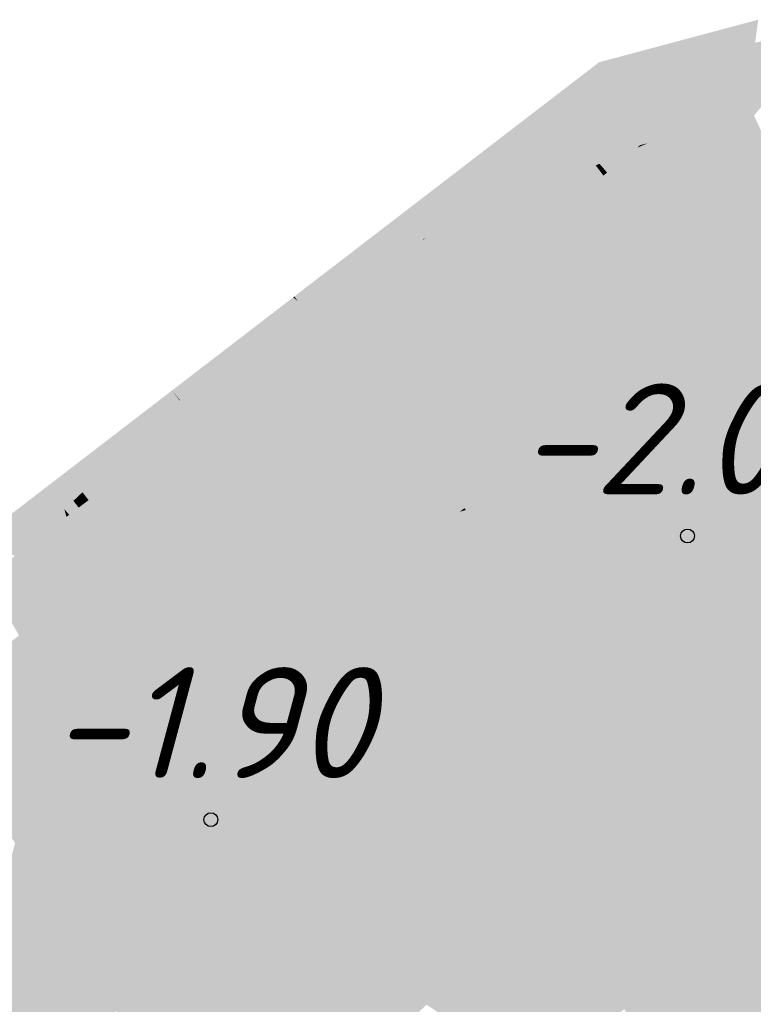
# Model space of a CAD drawing. Header units: metres. Extents: x 30306 to 66711, y 390887 to 402752.
# Tile 42 of 80: x 66150 to 66157, y 402702 to 402711. Entities that reach past the tile are written whole.
import ezdxf

# ---------------------------------------------------------------- set-up
doc = ezdxf.new("R2010")
doc.units = ezdxf.units.M
for name, color, linetype in [('GM-C3D-SURFACE-LABELS', 1, 'Continuous'), ('GM-C3D-SURFACE-TIN', 7, 'Continuous'), ('GM-C3D-SURFACE-TIN LABEL', 7, 'Continuous')]:
    doc.layers.add(name, color=color, linetype=linetype)
doc.styles.get("Standard").update_dxf_attribs({"font": 'isocpeur.ttf'})

msp = doc.modelspace()

# ---------------------------------------------------------------- linework, layer by layer
at = {"layer": 'GM-C3D-SURFACE-TIN', "color": 23, "linetype": 'Continuous', "lineweight": -3}
for points in [[(66156.0689, 402710.2551), (66156.8061, 402710.637), (66155.8415, 402710.3791)], [(66156.0689, 402710.2551), (66156.7782, 402710.4288), (66156.8061, 402710.637)], [(66155.4458, 402710.1026), (66155.8415, 402710.3791), (66155.3708, 402710.2533)], [(66155.4458, 402710.1026), (66155.8218, 402710.1946), (66155.8415, 402710.3791)], [(66155.8866, 402710.2105), (66155.8415, 402710.3791), (66155.8218, 402710.1946)], [(66156.0689, 402710.2551), (66155.8415, 402710.3791), (66155.8866, 402710.2105)], [(66155.3718, 402710.0381), (66155.3708, 402710.2533), (66154.9022, 402709.8932)], [(66155.3718, 402710.0381), (66155.4458, 402710.1026), (66155.3708, 402710.2533)], [(66155.3718, 402710.0381), (66154.9022, 402709.8932), (66155.0315, 402709.7414)], [(66154.9745, 402709.6918), (66154.9022, 402709.8932), (66154.6686, 402709.7137)], [(66155.0239, 402709.7348), (66155.0315, 402709.7414), (66154.9022, 402709.8932)], [(66154.9745, 402709.6918), (66155.0239, 402709.7348), (66154.9022, 402709.8932)], [(66154.3217, 402709.1228), (66154.6686, 402709.7137), (66153.7482, 402709.0063)], [(66154.3217, 402709.1228), (66154.8014, 402709.5409), (66154.6686, 402709.7137)], [(66154.8014, 402709.5409), (66154.8214, 402709.5584), (66154.6686, 402709.7137)], [(66154.9745, 402709.6918), (66154.6686, 402709.7137), (66154.8214, 402709.5584)], [(66154.3217, 402709.1228), (66153.7482, 402709.0063), (66154.0269, 402708.8658)], [(66153.8034, 402708.671), (66153.7482, 402709.0063), (66153.6012, 402708.8934)], [(66153.9247, 402708.7767), (66154.0269, 402708.8658), (66153.7482, 402709.0063)], [(66153.8034, 402708.671), (66153.9247, 402708.7767), (66153.7482, 402709.0063)], [(66153.7821, 402708.658), (66153.6012, 402708.8934), (66152.6863, 402708.1903)], [(66153.7946, 402708.6633), (66153.8019, 402708.6697), (66153.6012, 402708.8934)], [(66153.7946, 402708.6633), (66153.6012, 402708.8934), (66153.7821, 402708.658)], [(66153.8034, 402708.671), (66153.6012, 402708.8934), (66153.8019, 402708.6697)], [(66153.7946, 402708.6633), (66153.7821, 402708.658), (66153.7844, 402708.6549)], [(66153.7844, 402708.6549), (66153.7821, 402708.658), (66152.6863, 402708.1903)], [(66153.7844, 402708.6549), (66152.6863, 402708.1903), (66153.0155, 402708.0218)], [(66152.6511, 402707.9321), (66152.613, 402708.134), (66152.5326, 402708.0722)], [(66152.6543, 402708.1005), (66152.6218, 402708.1408), (66152.613, 402708.134)], [(66152.6511, 402707.9321), (66152.6543, 402708.1005), (66152.613, 402708.134)], [(66152.6543, 402708.1005), (66152.6228, 402708.1415), (66152.6218, 402708.1408)], [(66153.0155, 402708.0218), (66152.6863, 402708.1903), (66152.6228, 402708.1415)], [(66152.9455, 402707.9641), (66152.963, 402707.9785), (66152.6228, 402708.1415)], [(66152.9455, 402707.9641), (66152.6228, 402708.1415), (66152.6543, 402708.1005)], [(66153.0155, 402708.0218), (66152.6228, 402708.1415), (66152.963, 402707.9785)], [(66152.5321, 402707.6374), (66152.5326, 402708.0722), (66152.4532, 402708.0112)], [(66152.5321, 402707.6374), (66152.6005, 402707.6891), (66152.5326, 402708.0722)], [(66152.6779, 402707.7475), (66152.6546, 402707.9136), (66152.5326, 402708.0722)], [(66152.6779, 402707.7475), (66152.5326, 402708.0722), (66152.6005, 402707.6891)], [(66152.6546, 402707.9136), (66152.6511, 402707.9321), (66152.5326, 402708.0722)], [(66152.7551, 402707.809), (66152.6543, 402708.1005), (66152.6511, 402707.9321)], [(66152.7551, 402707.809), (66152.8313, 402707.8701), (66152.6543, 402708.1005)], [(66152.8363, 402707.8742), (66152.9455, 402707.9641), (66152.6543, 402708.1005)], [(66152.8313, 402707.8701), (66152.8363, 402707.8742), (66152.6543, 402708.1005)], [(66151.5932, 402707.2034), (66152.4532, 402708.0112), (66151.5222, 402707.2957)], [(66151.7267, 402707.0296), (66152.4532, 402708.0112), (66151.5932, 402707.2034)], [(66151.7267, 402707.0296), (66152.5321, 402707.6374), (66152.4532, 402708.0112)], [(66152.7483, 402707.8036), (66152.7551, 402707.809), (66152.6511, 402707.9321)], [(66152.7483, 402707.8036), (66152.6511, 402707.9321), (66152.6546, 402707.9136)], [(66152.6849, 402707.7528), (66152.6546, 402707.9136), (66152.6779, 402707.7475)], [(66152.6849, 402707.7528), (66152.7426, 402707.799), (66152.6546, 402707.9136)], [(66152.7426, 402707.799), (66152.7483, 402707.8036), (66152.6546, 402707.9136)], [(66151.492, 402707.1083), (66151.4602, 402707.2481), (66150.5696, 402706.5636)], [(66151.5905, 402707.2008), (66151.5222, 402707.2957), (66151.4602, 402707.2481)], [(66151.5359, 402707.1495), (66151.5905, 402707.2008), (66151.4602, 402707.2481)], [(66151.492, 402707.1083), (66151.5359, 402707.1495), (66151.4602, 402707.2481)], [(66151.5905, 402707.2008), (66151.5932, 402707.2034), (66151.5222, 402707.2957)], [(66151.6643, 402706.9825), (66151.5905, 402707.2008), (66151.5359, 402707.1495)], [(66151.724, 402707.0276), (66151.5932, 402707.2034), (66151.5905, 402707.2008)], [(66151.724, 402707.0276), (66151.5905, 402707.2008), (66151.7182, 402707.0232)], [(66151.6643, 402706.9825), (66151.7182, 402707.0232), (66151.5905, 402707.2008)], [(66151.724, 402707.0276), (66151.7267, 402707.0296), (66151.5932, 402707.2034)], [(66150.7132, 402706.3767), (66151.492, 402707.1083), (66150.5696, 402706.5636)], [(66150.7677, 402706.3058), (66151.492, 402707.1083), (66150.7132, 402706.3767)], [(66150.7677, 402706.3058), (66151.5416, 402706.8899), (66151.492, 402707.1083)], [(66151.6206, 402706.9495), (66151.5359, 402707.1495), (66151.492, 402707.1083)], [(66151.5416, 402706.8899), (66151.6206, 402706.9495), (66151.492, 402707.1083)], [(66151.6206, 402706.9495), (66151.6643, 402706.9825), (66151.5359, 402707.1495)], [(66150.6744, 402706.3403), (66150.5327, 402706.5353), (66150.481, 402706.4956)], [(66150.7099, 402706.3736), (66150.5696, 402706.5636), (66150.5327, 402706.5353)], [(66150.6791, 402706.3447), (66150.7099, 402706.3736), (66150.5327, 402706.5353)], [(66150.6744, 402706.3403), (66150.6791, 402706.3447), (66150.5327, 402706.5353)], [(66150.7099, 402706.3736), (66150.7132, 402706.3767), (66150.5696, 402706.5636)], [(66150.5503, 402706.2237), (66150.481, 402706.4956), (66149.6584, 402705.8634)], [(66150.6314, 402706.2999), (66150.6744, 402706.3403), (66150.481, 402706.4956)], [(66150.5503, 402706.2237), (66150.6314, 402706.2999), (66150.481, 402706.4956)], [(66150.7305, 402706.2777), (66150.7099, 402706.3736), (66150.6791, 402706.3447)], [(66150.7643, 402706.3032), (66150.7132, 402706.3767), (66150.7099, 402706.3736)], [(66150.7628, 402706.302), (66150.7643, 402706.3032), (66150.7099, 402706.3736)], [(66150.7305, 402706.2777), (66150.7628, 402706.302), (66150.7099, 402706.3736)], [(66150.7643, 402706.3032), (66150.7677, 402706.3058), (66150.7132, 402706.3767)], [(66150.5928, 402706.1738), (66150.6314, 402706.2999), (66150.5503, 402706.2237)], [(66150.5928, 402706.1738), (66150.6786, 402706.2385), (66150.6314, 402706.2999)], [(66150.6786, 402706.2385), (66150.6744, 402706.3403), (66150.6314, 402706.2999)], [(66150.7256, 402706.274), (66150.6791, 402706.3447), (66150.6744, 402706.3403)], [(66150.7236, 402706.2725), (66150.7256, 402706.274), (66150.6744, 402706.3403)], [(66150.6786, 402706.2385), (66150.7236, 402706.2725), (66150.6744, 402706.3403)], [(66150.7256, 402706.274), (66150.7305, 402706.2777), (66150.6791, 402706.3447)], [(66150.1059, 402705.8063), (66150.5503, 402706.2237), (66149.6584, 402705.8634)], [(66150.1059, 402705.8063), (66150.5678, 402706.1549), (66150.5503, 402706.2237)], [(66150.5678, 402706.1549), (66150.5928, 402706.1738), (66150.5503, 402706.2237)]]:
    msp.add_solid(points, dxfattribs=at)
at = {"layer": 'GM-C3D-SURFACE-TIN', "color": 40, "linetype": 'Continuous', "lineweight": -3}
for points in [[(66156.7081, 402709.9066), (66156.9713, 402710.019), (66156.8567, 402710.448)], [(66156.7081, 402709.9066), (66156.8567, 402710.448), (66156.7782, 402710.4288)], [(66156.7081, 402709.9066), (66156.7782, 402710.4288), (66156.0689, 402710.2551)], [(66155.7423, 402709.5068), (66155.8218, 402710.1946), (66155.4458, 402710.1026)], [(66155.7423, 402709.5068), (66155.7486, 402709.5083), (66155.8218, 402710.1946)], [(66155.8099, 402709.5233), (66155.8218, 402710.1946), (66155.7486, 402709.5083)], [(66155.8099, 402709.5233), (66156.0437, 402709.6231), (66155.8866, 402710.2105)], [(66155.8099, 402709.5233), (66155.8866, 402710.2105), (66155.8218, 402710.1946)], [(66156.0437, 402709.6231), (66156.0689, 402710.2551), (66155.8866, 402710.2105)], [(66156.0437, 402709.6231), (66156.7081, 402709.9066), (66156.0689, 402710.2551)], [(66155.7146, 402709.4827), (66155.4458, 402710.1026), (66155.3718, 402710.0381)], [(66155.7146, 402709.4827), (66155.7423, 402709.5068), (66155.4458, 402710.1026)], [(66155.3752, 402709.3378), (66155.3718, 402710.0381), (66155.0315, 402709.7414)], [(66155.7146, 402709.4827), (66155.3718, 402710.0381), (66155.3752, 402709.3378)], [(66156.7684, 402709.7731), (66156.9713, 402710.019), (66156.7081, 402709.9066)], [(66156.0534, 402709.5868), (66156.7081, 402709.9066), (66156.0437, 402709.6231)], [(66156.0534, 402709.5868), (66156.6873, 402709.752), (66156.7081, 402709.9066)], [(66156.7684, 402709.7731), (66156.7081, 402709.9066), (66156.6873, 402709.752)], [(66155.3404, 402709.323), (66155.0239, 402709.7348), (66154.9745, 402709.6918)], [(66155.3752, 402709.3378), (66155.0315, 402709.7414), (66155.0239, 402709.7348)], [(66155.3752, 402709.3378), (66155.0239, 402709.7348), (66155.3404, 402709.323)], [(66155.138, 402709.2366), (66154.9745, 402709.6918), (66154.8214, 402709.5584)], [(66155.3404, 402709.323), (66154.9745, 402709.6918), (66155.138, 402709.2366)], [(66155.138, 402709.2366), (66154.8214, 402709.5584), (66154.8014, 402709.5409)], [(66155.8099, 402709.5233), (66156.0534, 402709.5868), (66156.0437, 402709.6231)], [(66155.0607, 402709.2036), (66154.8014, 402709.5409), (66154.3217, 402709.1228)], [(66155.138, 402709.2366), (66154.8014, 402709.5409), (66155.0607, 402709.2036)], [(66155.7146, 402709.4827), (66155.3752, 402709.3378), (66155.4426, 402709.2587)], [(66155.4103, 402709.232), (66155.3404, 402709.323), (66155.138, 402709.2366)], [(66155.4368, 402709.2539), (66155.3752, 402709.3378), (66155.3404, 402709.323)], [(66155.4368, 402709.2539), (66155.3404, 402709.323), (66155.4103, 402709.232)], [(66155.4368, 402709.2539), (66155.4426, 402709.2587), (66155.3752, 402709.3378)], [(66155.0607, 402709.2036), (66154.3217, 402709.1228), (66154.138, 402708.8098)], [(66155.1828, 402709.0447), (66155.0607, 402709.2036), (66154.138, 402708.8098)], [(66155.2393, 402709.0912), (66155.138, 402709.2366), (66155.0607, 402709.2036)], [(66155.2393, 402709.0912), (66155.0607, 402709.2036), (66155.1828, 402709.0447)], [(66155.4103, 402709.232), (66155.138, 402709.2366), (66155.2623, 402709.1102)], [(66155.2393, 402709.0912), (66155.2623, 402709.1102), (66155.138, 402709.2366)], [(66154.138, 402708.8098), (66154.3217, 402709.1228), (66154.0269, 402708.8658)], [(66155.1828, 402709.0447), (66154.138, 402708.8098), (66154.6092, 402708.5724)], [(66154.138, 402708.8098), (66154.0269, 402708.8658), (66153.9247, 402708.7767)], [(66153.9581, 402708.7331), (66153.9247, 402708.7767), (66153.8034, 402708.671)], [(66154.138, 402708.8098), (66153.9247, 402708.7767), (66153.9581, 402708.7331)], [(66154.3977, 402708.3982), (66154.138, 402708.8098), (66153.9581, 402708.7331)], [(66154.3977, 402708.3982), (66154.6092, 402708.5724), (66154.138, 402708.8098)], [(66154.1559, 402708.199), (66153.7946, 402708.6633), (66153.7844, 402708.6549)], [(66153.804, 402708.6673), (66153.8019, 402708.6697), (66153.7946, 402708.6633)], [(66154.1559, 402708.199), (66153.804, 402708.6673), (66153.7946, 402708.6633)], [(66153.804, 402708.6673), (66153.8034, 402708.671), (66153.8019, 402708.6697)], [(66153.9581, 402708.7331), (66153.8034, 402708.671), (66153.804, 402708.6673)], [(66154.2861, 402708.3063), (66153.9581, 402708.7331), (66153.804, 402708.6673)], [(66154.2861, 402708.3063), (66153.804, 402708.6673), (66154.1951, 402708.2314)], [(66154.1559, 402708.199), (66154.1951, 402708.2314), (66153.804, 402708.6673)], [(66154.3977, 402708.3982), (66153.9581, 402708.7331), (66154.2861, 402708.3063)], [(66154.143, 402708.1884), (66153.7844, 402708.6549), (66153.0155, 402708.0218)], [(66154.1559, 402708.199), (66153.7844, 402708.6549), (66154.143, 402708.1884)], [(66154.143, 402708.1884), (66153.0155, 402708.0218), (66153.5859, 402707.7297)], [(66153.205, 402707.416), (66152.9455, 402707.9641), (66152.8363, 402707.8742)], [(66153.5352, 402707.6879), (66152.963, 402707.9785), (66152.9455, 402707.9641)], [(66153.205, 402707.416), (66153.5352, 402707.6879), (66152.9455, 402707.9641)], [(66153.5859, 402707.7297), (66153.0155, 402708.0218), (66152.963, 402707.9785)], [(66153.5352, 402707.6879), (66153.5479, 402707.6984), (66152.963, 402707.9785)], [(66153.5859, 402707.7297), (66152.963, 402707.9785), (66153.5479, 402707.6984)], [(66153.1348, 402707.3597), (66152.8313, 402707.8701), (66152.7551, 402707.809)], [(66153.1897, 402707.4037), (66152.8363, 402707.8742), (66152.8313, 402707.8701)], [(66153.1348, 402707.3597), (66153.1897, 402707.4037), (66152.8313, 402707.8701)], [(66153.1897, 402707.4037), (66153.205, 402707.416), (66152.8363, 402707.8742)], [(66152.8084, 402707.098), (66152.7426, 402707.799), (66152.6849, 402707.7528)], [(66153.101, 402707.3326), (66152.7483, 402707.8036), (66152.7426, 402707.799)], [(66152.8084, 402707.098), (66153.101, 402707.3326), (66152.7426, 402707.799)], [(66153.1299, 402707.3558), (66152.7551, 402707.809), (66152.7483, 402707.8036)], [(66153.101, 402707.3326), (66153.1299, 402707.3558), (66152.7483, 402707.8036)], [(66153.1299, 402707.3558), (66153.1348, 402707.3597), (66152.7551, 402707.809)], [(66152.6683, 402706.9923), (66152.6005, 402707.6891), (66152.5321, 402707.6374)], [(66152.7729, 402707.0712), (66152.6779, 402707.7475), (66152.6005, 402707.6891)], [(66152.7729, 402707.0712), (66152.6005, 402707.6891), (66152.7174, 402707.0293)], [(66152.6683, 402706.9923), (66152.7174, 402707.0293), (66152.6005, 402707.6891)], [(66152.8084, 402707.098), (66152.6849, 402707.7528), (66152.6779, 402707.7475)], [(66152.8084, 402707.098), (66152.6779, 402707.7475), (66152.7729, 402707.0712)], [(66152.0905, 402706.5562), (66152.5321, 402707.6374), (66151.7267, 402707.0296)], [(66152.0905, 402706.5562), (66152.6683, 402706.9923), (66152.5321, 402707.6374)], [(66151.9967, 402706.4855), (66151.6643, 402706.9825), (66151.6206, 402706.9495)], [(66152.0281, 402706.5091), (66151.7182, 402707.0232), (66151.6643, 402706.9825)], [(66151.9967, 402706.4855), (66152.0281, 402706.5091), (66151.6643, 402706.9825)], [(66152.0886, 402706.5548), (66151.724, 402707.0276), (66151.7182, 402707.0232)], [(66152.0886, 402706.5548), (66151.7182, 402707.0232), (66152.0667, 402706.5383)], [(66152.0281, 402706.5091), (66152.0667, 402706.5383), (66151.7182, 402707.0232)], [(66152.0886, 402706.5548), (66151.7267, 402707.0296), (66151.724, 402707.0276)], [(66152.0886, 402706.5548), (66152.0905, 402706.5562), (66151.7267, 402707.0296)], [(66151.1315, 402705.8324), (66151.5416, 402706.8899), (66150.7677, 402706.3058)], [(66151.1315, 402705.8324), (66151.6866, 402706.2514), (66151.5416, 402706.8899)], [(66151.6866, 402706.2514), (66151.6206, 402706.9495), (66151.5416, 402706.8899)], [(66151.6866, 402706.2514), (66151.9967, 402706.4855), (66151.6206, 402706.9495)], [(66151.0424, 402705.7651), (66150.7236, 402706.2725), (66150.6786, 402706.2385)], [(66151.0747, 402705.7895), (66150.7256, 402706.274), (66150.7236, 402706.2725)], [(66151.0424, 402705.7651), (66151.0747, 402705.7895), (66150.7236, 402706.2725)], [(66151.0908, 402705.8017), (66150.7305, 402706.2777), (66150.7256, 402706.274)], [(66151.0747, 402705.7895), (66151.0908, 402705.8017), (66150.7256, 402706.274)], [(66151.0943, 402705.8044), (66150.7628, 402706.302), (66150.7305, 402706.2777)], [(66151.0908, 402705.8017), (66151.0943, 402705.8044), (66150.7305, 402706.2777)], [(66151.1174, 402705.8218), (66150.7643, 402706.3032), (66150.7628, 402706.302)], [(66151.0943, 402705.8044), (66151.1174, 402705.8218), (66150.7628, 402706.302)], [(66151.129, 402705.8305), (66150.7677, 402706.3058), (66150.7643, 402706.3032)], [(66151.1174, 402705.8218), (66151.129, 402705.8305), (66150.7643, 402706.3032)], [(66151.129, 402705.8305), (66151.1315, 402705.8324), (66150.7677, 402706.3058)], [(66150.9809, 402705.7187), (66150.6786, 402706.2385), (66150.5928, 402706.1738)], [(66150.9809, 402705.7187), (66151.0424, 402705.7651), (66150.6786, 402706.2385)], [(66150.2142, 402705.1401), (66150.5678, 402706.1549), (66150.1059, 402705.8063)], [(66150.2142, 402705.1401), (66150.7276, 402705.5276), (66150.5678, 402706.1549)], [(66150.7276, 402705.5276), (66150.5928, 402706.1738), (66150.5678, 402706.1549)], [(66150.7276, 402705.5276), (66150.9809, 402705.7187), (66150.5928, 402706.1738)], [(66150.2142, 402705.1401), (66150.1059, 402705.8063), (66149.8715, 402705.5861)], [(66150.2065, 402705.1342), (66149.8715, 402705.5861), (66149.8617, 402705.5769)], [(66150.1866, 402705.1193), (66150.2065, 402705.1342), (66149.8617, 402705.5769)], [(66150.1412, 402705.085), (66150.1866, 402705.1193), (66149.8617, 402705.5769)], [(66150.2065, 402705.1342), (66150.2142, 402705.1401), (66149.8715, 402705.5861)]]:
    msp.add_solid(points, dxfattribs=at)
at = {"layer": 'GM-C3D-SURFACE-TIN', "color": 50, "linetype": 'Continuous', "lineweight": -3}
for points in [[(66156.2059, 402709.0161), (66156.6873, 402709.752), (66156.0534, 402709.5868)], [(66156.2059, 402709.0161), (66156.6024, 402709.1194), (66156.6873, 402709.752)], [(66157.0151, 402709.227), (66156.6873, 402709.752), (66156.6024, 402709.1194)], [(66157.0151, 402709.227), (66156.7684, 402709.7731), (66156.6873, 402709.752)], [(66156.0117, 402708.9655), (66156.0534, 402709.5868), (66155.8099, 402709.5233)], [(66156.0117, 402708.9655), (66156.2059, 402709.0161), (66156.0534, 402709.5868)], [(66156.0117, 402708.9655), (66155.7146, 402709.4827), (66155.4426, 402709.2587)], [(66155.7473, 402709.4966), (66155.7423, 402709.5068), (66155.7146, 402709.4827)], [(66156.0117, 402708.9655), (66155.7473, 402709.4966), (66155.7146, 402709.4827)], [(66155.7473, 402709.4966), (66155.7486, 402709.5083), (66155.7423, 402709.5068)], [(66156.0117, 402708.9655), (66155.8099, 402709.5233), (66155.7473, 402709.4966)], [(66155.7473, 402709.4966), (66155.8099, 402709.5233), (66155.7486, 402709.5083)], [(66155.7688, 402708.7655), (66155.4103, 402709.232), (66155.2623, 402709.1102)], [(66155.7854, 402708.7792), (66155.4368, 402709.2539), (66155.4103, 402709.232)], [(66155.7854, 402708.7792), (66155.4103, 402709.232), (66155.7688, 402708.7655)], [(66155.7854, 402708.7792), (66155.4426, 402709.2587), (66155.4368, 402709.2539)], [(66156.0117, 402708.9655), (66155.4426, 402709.2587), (66155.8239, 402708.8109)], [(66155.7854, 402708.7792), (66155.8239, 402708.8109), (66155.4426, 402709.2587)], [(66155.5766, 402708.6072), (66155.2623, 402709.1102), (66155.2393, 402709.0912)], [(66155.7688, 402708.7655), (66155.2623, 402709.1102), (66155.6763, 402708.6893)], [(66155.5766, 402708.6072), (66155.6763, 402708.6893), (66155.2623, 402709.1102)], [(66155.5413, 402708.5781), (66155.1828, 402709.0447), (66154.6092, 402708.5724)], [(66155.5766, 402708.6072), (66155.2393, 402709.0912), (66155.1828, 402709.0447)], [(66155.5766, 402708.6072), (66155.1828, 402709.0447), (66155.5413, 402708.5781)], [(66155.5413, 402708.5781), (66154.6092, 402708.5724), (66155.1831, 402708.2832)], [(66154.7139, 402707.8968), (66154.6092, 402708.5724), (66154.3977, 402708.3982)], [(66154.7139, 402707.8968), (66155.1831, 402708.2832), (66154.6092, 402708.5724)], [(66154.7139, 402707.8968), (66154.3977, 402708.3982), (66154.2861, 402708.3063)], [(66154.5095, 402707.7285), (66154.1951, 402708.2314), (66154.1559, 402708.199)], [(66154.6446, 402707.8398), (66154.2861, 402708.3063), (66154.1951, 402708.2314)], [(66154.6446, 402707.8398), (66154.1951, 402708.2314), (66154.5882, 402707.7933)], [(66154.5095, 402707.7285), (66154.5882, 402707.7933), (66154.1951, 402708.2314)], [(66154.7139, 402707.8968), (66154.2861, 402708.3063), (66154.6446, 402707.8398)], [(66154.5015, 402707.7219), (66154.143, 402708.1884), (66153.5859, 402707.7297)], [(66154.5095, 402707.7285), (66154.1559, 402708.199), (66154.143, 402708.1884)], [(66154.5095, 402707.7285), (66154.143, 402708.1884), (66154.5015, 402707.7219)], [(66153.5737, 402706.9579), (66153.5352, 402707.6879), (66153.205, 402707.416)], [(66154.1249, 402707.4117), (66153.5479, 402707.6984), (66153.5352, 402707.6879)], [(66153.5737, 402706.9579), (66154.1249, 402707.4117), (66153.5352, 402707.6879)], [(66154.1563, 402707.4376), (66153.5859, 402707.7297), (66153.5479, 402707.6984)], [(66154.1249, 402707.4117), (66154.1327, 402707.4182), (66153.5479, 402707.6984)], [(66154.1563, 402707.4376), (66153.5479, 402707.6984), (66154.1327, 402707.4182)], [(66154.5015, 402707.7219), (66153.5859, 402707.7297), (66154.1563, 402707.4376)], [(66152.9318, 402706.4433), (66153.101, 402707.3326), (66152.8084, 402707.098)], [(66152.9318, 402706.4433), (66153.4594, 402706.8663), (66153.101, 402707.3326)], [(66153.4594, 402706.8663), (66153.1299, 402707.3558), (66153.101, 402707.3326)], [(66153.5115, 402706.908), (66153.1348, 402707.3597), (66153.1299, 402707.3558)], [(66153.4594, 402706.8663), (66153.5115, 402706.908), (66153.1299, 402707.3558)], [(66153.5145, 402706.9104), (66153.1897, 402707.4037), (66153.1348, 402707.3597)], [(66153.5115, 402706.908), (66153.5145, 402706.9104), (66153.1348, 402707.3597)], [(66153.5481, 402706.9374), (66153.205, 402707.416), (66153.1897, 402707.4037)], [(66153.5145, 402706.9104), (66153.5481, 402706.9374), (66153.1897, 402707.4037)], [(66153.5481, 402706.9374), (66153.5737, 402706.9579), (66153.205, 402707.416)], [(66152.8679, 402706.395), (66152.7729, 402707.0712), (66152.7174, 402707.0293)], [(66152.9318, 402706.4433), (66152.8084, 402707.098), (66152.7729, 402707.0712)], [(66152.9318, 402706.4433), (66152.7729, 402707.0712), (66152.8679, 402706.395)], [(66152.4543, 402706.0829), (66152.6683, 402706.9923), (66152.0905, 402706.5562)], [(66152.4543, 402706.0829), (66152.8045, 402706.3472), (66152.6683, 402706.9923)], [(66152.8045, 402706.3472), (66152.7174, 402707.0293), (66152.6683, 402706.9923)], [(66152.8679, 402706.395), (66152.7174, 402707.0293), (66152.8342, 402706.3696)], [(66152.8045, 402706.3472), (66152.8342, 402706.3696), (66152.7174, 402707.0293)], [(66152.3919, 402706.0357), (66152.0667, 402706.5383), (66152.0281, 402706.5091)], [(66152.4531, 402706.082), (66152.0886, 402706.5548), (66152.0667, 402706.5383)], [(66152.4531, 402706.082), (66152.0667, 402706.5383), (66152.4153, 402706.0534)], [(66152.3919, 402706.0357), (66152.4153, 402706.0534), (66152.0667, 402706.5383)], [(66152.4531, 402706.082), (66152.0905, 402706.5562), (66152.0886, 402706.5548)], [(66152.4531, 402706.082), (66152.4543, 402706.0829), (66152.0905, 402706.5562)], [(66151.8316, 402705.6129), (66151.9967, 402706.4855), (66151.6866, 402706.2514)], [(66151.8316, 402705.6129), (66152.3729, 402706.0214), (66151.9967, 402706.4855)], [(66152.3729, 402706.0214), (66152.0281, 402706.5091), (66151.9967, 402706.4855)], [(66152.3729, 402706.0214), (66152.3919, 402706.0357), (66152.0281, 402706.5091)], [(66151.4953, 402705.359), (66151.6866, 402706.2514), (66151.1315, 402705.8324)], [(66151.4953, 402705.359), (66151.8316, 402705.6129), (66151.6866, 402706.2514)], [(66151.4581, 402705.331), (66151.1174, 402705.8218), (66151.0943, 402705.8044)], [(66151.4721, 402705.3416), (66151.129, 402705.8305), (66151.1174, 402705.8218)], [(66151.4581, 402705.331), (66151.4721, 402705.3416), (66151.1174, 402705.8218)], [(66151.4938, 402705.3579), (66151.1315, 402705.8324), (66151.129, 402705.8305)], [(66151.4721, 402705.3416), (66151.4938, 402705.3579), (66151.129, 402705.8305)], [(66151.4938, 402705.3579), (66151.4953, 402705.359), (66151.1315, 402705.8324)], [(66151.3689, 402705.2637), (66151.0424, 402705.7651), (66150.9809, 402705.7187)], [(66151.4061, 402705.2918), (66151.0747, 402705.7895), (66151.0424, 402705.7651)], [(66151.3689, 402705.2637), (66151.4061, 402705.2918), (66151.0424, 402705.7651)], [(66151.4257, 402705.3065), (66151.0908, 402705.8017), (66151.0747, 402705.7895)], [(66151.4061, 402705.2918), (66151.4257, 402705.3065), (66151.0747, 402705.7895)], [(66151.456, 402705.3294), (66151.0943, 402705.8044), (66151.0908, 402705.8017)], [(66151.4257, 402705.3065), (66151.456, 402705.3294), (66151.0908, 402705.8017)], [(66151.456, 402705.3294), (66151.4581, 402705.331), (66151.0943, 402705.8044)], [(66150.8873, 402704.9002), (66150.9809, 402705.7187), (66150.7276, 402705.5276)], [(66150.8873, 402704.9002), (66151.3689, 402705.2637), (66150.9809, 402705.7187)], [(66150.578, 402704.6667), (66150.7276, 402705.5276), (66150.2142, 402705.1401)], [(66150.578, 402704.6667), (66150.8873, 402704.9002), (66150.7276, 402705.5276)], [(66150.505, 402704.6116), (66150.1866, 402705.1193), (66150.1412, 402705.085)], [(66150.5323, 402704.6322), (66150.2065, 402705.1342), (66150.1866, 402705.1193)], [(66150.505, 402704.6116), (66150.5323, 402704.6322), (66150.1866, 402705.1193)], [(66150.5733, 402704.6632), (66150.2142, 402705.1401), (66150.2065, 402705.1342)], [(66150.5323, 402704.6322), (66150.5733, 402704.6632), (66150.2065, 402705.1342)], [(66150.5733, 402704.6632), (66150.578, 402704.6667), (66150.2142, 402705.1401)], [(66150.4482, 402704.5688), (66150.1412, 402705.085), (66150.0469, 402705.0138)], [(66150.4482, 402704.5688), (66150.505, 402704.6116), (66150.1412, 402705.085)], [(66149.992, 402704.2245), (66150.4482, 402704.5688), (66150.0469, 402705.0138)]]:
    msp.add_solid(points, dxfattribs=at)
at = {"layer": 'GM-C3D-SURFACE-TIN', "color": 60, "linetype": 'Continuous', "lineweight": -3}
for points in [[(66157.2618, 402708.6809), (66157.0151, 402709.227), (66156.6024, 402709.1194)], [(66156.3585, 402708.4455), (66156.6024, 402709.1194), (66156.2059, 402709.0161)], [(66156.3585, 402708.4455), (66156.5175, 402708.4869), (66156.6024, 402709.1194)], [(66157.2618, 402708.6809), (66156.6024, 402709.1194), (66156.5175, 402708.4869)], [(66156.2806, 402708.4252), (66156.0117, 402708.9655), (66155.8239, 402708.8109)], [(66156.2806, 402708.4252), (66156.2059, 402709.0161), (66156.0117, 402708.9655)], [(66156.2806, 402708.4252), (66156.3585, 402708.4455), (66156.2059, 402709.0161)], [(66156.1273, 402708.299), (66155.7688, 402708.7655), (66155.6763, 402708.6893)], [(66156.134, 402708.3045), (66155.7854, 402708.7792), (66155.7688, 402708.7655)], [(66156.134, 402708.3045), (66155.7688, 402708.7655), (66156.1273, 402708.299)], [(66156.134, 402708.3045), (66155.8239, 402708.8109), (66155.7854, 402708.7792)], [(66156.2806, 402708.4252), (66155.8239, 402708.8109), (66156.2053, 402708.3632)], [(66156.134, 402708.3045), (66156.2053, 402708.3632), (66155.8239, 402708.8109)], [(66155.9139, 402708.1232), (66155.6763, 402708.6893), (66155.5766, 402708.6072)], [(66156.1273, 402708.299), (66155.6763, 402708.6893), (66156.0902, 402708.2684)], [(66155.9139, 402708.1232), (66156.0902, 402708.2684), (66155.6763, 402708.6893)], [(66155.8998, 402708.1116), (66155.5413, 402708.5781), (66155.1831, 402708.2832)], [(66155.9139, 402708.1232), (66155.5766, 402708.6072), (66155.5413, 402708.5781)], [(66155.9139, 402708.1232), (66155.5413, 402708.5781), (66155.8998, 402708.1116)], [(66155.0301, 402707.3954), (66155.1831, 402708.2832), (66154.7139, 402707.8968)], [(66155.0301, 402707.3954), (66155.7569, 402707.9939), (66155.1831, 402708.2832)], [(66155.8998, 402708.1116), (66155.1831, 402708.2832), (66155.7569, 402707.9939)], [(66155.0301, 402707.3954), (66154.7139, 402707.8968), (66154.6446, 402707.8398)], [(66154.8631, 402707.2579), (66154.5882, 402707.7933), (66154.5095, 402707.7285)], [(66155.0032, 402707.3733), (66154.6446, 402707.8398), (66154.5882, 402707.7933)], [(66155.0032, 402707.3733), (66154.5882, 402707.7933), (66154.9812, 402707.3552)], [(66154.8631, 402707.2579), (66154.9812, 402707.3552), (66154.5882, 402707.7933)], [(66155.0301, 402707.3954), (66154.6446, 402707.8398), (66155.0032, 402707.3733)], [(66154.86, 402707.2554), (66154.5015, 402707.7219), (66154.1563, 402707.4376)], [(66154.8631, 402707.2579), (66154.5095, 402707.7285), (66154.5015, 402707.7219)], [(66154.8631, 402707.2579), (66154.5015, 402707.7219), (66154.86, 402707.2554)], [(66154.7267, 402707.1456), (66154.1563, 402707.4376), (66154.1327, 402707.4182)], [(66154.86, 402707.2554), (66154.1563, 402707.4376), (66154.7267, 402707.1456)], [(66153.9423, 402706.4997), (66154.1249, 402707.4117), (66153.5737, 402706.9579)], [(66153.9423, 402706.4997), (66154.7145, 402707.1356), (66154.1249, 402707.4117)], [(66154.7145, 402707.1356), (66154.1327, 402707.4182), (66154.1249, 402707.4117)], [(66154.7145, 402707.1356), (66154.7176, 402707.1381), (66154.1327, 402707.4182)], [(66154.7267, 402707.1456), (66154.1327, 402707.4182), (66154.7176, 402707.1381)], [(66153.8178, 402706.3999), (66153.5115, 402706.908), (66153.4594, 402706.8663)], [(66153.8931, 402706.4602), (66153.5145, 402706.9104), (66153.5115, 402706.908)], [(66153.8178, 402706.3999), (66153.8931, 402706.4602), (66153.5115, 402706.908)], [(66153.8942, 402706.4611), (66153.5481, 402706.9374), (66153.5145, 402706.9104)], [(66153.8931, 402706.4602), (66153.8942, 402706.4611), (66153.5145, 402706.9104)], [(66153.9065, 402706.471), (66153.5737, 402706.9579), (66153.5481, 402706.9374)], [(66153.8942, 402706.4611), (66153.9065, 402706.471), (66153.5481, 402706.9374)], [(66153.9065, 402706.471), (66153.9423, 402706.4997), (66153.5737, 402706.9579)], [(66153.0553, 402705.7885), (66153.4594, 402706.8663), (66152.9318, 402706.4433)], [(66153.0553, 402705.7885), (66153.8178, 402706.3999), (66153.4594, 402706.8663)], [(66153.0553, 402705.7885), (66152.9318, 402706.4433), (66152.8679, 402706.395)], [(66152.9407, 402705.702), (66152.8342, 402706.3696), (66152.8045, 402706.3472)], [(66152.9629, 402705.7188), (66152.8679, 402706.395), (66152.8342, 402706.3696)], [(66152.9629, 402705.7188), (66152.8342, 402706.3696), (66152.9511, 402705.7099)], [(66152.9407, 402705.702), (66152.9511, 402705.7099), (66152.8342, 402706.3696)], [(66153.0553, 402705.7885), (66152.8679, 402706.395), (66152.9629, 402705.7188)], [(66152.8181, 402705.6095), (66152.8045, 402706.3472), (66152.4543, 402706.0829)], [(66152.8181, 402705.6095), (66152.9407, 402705.702), (66152.8045, 402706.3472)], [(66151.9767, 402704.9744), (66152.3729, 402706.0214), (66151.8316, 402705.6129)], [(66151.9767, 402704.9744), (66152.749, 402705.5573), (66152.3729, 402706.0214)], [(66152.749, 402705.5573), (66152.3919, 402706.0357), (66152.3729, 402706.0214)], [(66152.7556, 402705.5624), (66152.4153, 402706.0534), (66152.3919, 402706.0357)], [(66152.749, 402705.5573), (66152.7556, 402705.5624), (66152.3919, 402706.0357)], [(66152.8177, 402705.6092), (66152.4531, 402706.082), (66152.4153, 402706.0534)], [(66152.8177, 402705.6092), (66152.4153, 402706.0534), (66152.7639, 402705.5686)], [(66152.7556, 402705.5624), (66152.7639, 402705.5686), (66152.4153, 402706.0534)], [(66152.8177, 402705.6092), (66152.4543, 402706.0829), (66152.4531, 402706.082)], [(66152.8177, 402705.6092), (66152.8181, 402705.6095), (66152.4543, 402706.0829)], [(66151.8591, 402704.8857), (66151.8316, 402705.6129), (66151.4953, 402705.359)], [(66151.8591, 402704.8857), (66151.9767, 402704.9744), (66151.8316, 402705.6129)], [(66151.7569, 402704.8086), (66151.4061, 402705.2918), (66151.3689, 402705.2637)], [(66151.7699, 402704.8184), (66151.4257, 402705.3065), (66151.4061, 402705.2918)], [(66151.7569, 402704.8086), (66151.7699, 402704.8184), (66151.4061, 402705.2918)], [(66151.7767, 402704.8236), (66151.456, 402705.3294), (66151.4257, 402705.3065)], [(66151.7699, 402704.8184), (66151.7767, 402704.8236), (66151.4257, 402705.3065)], [(66151.8211, 402704.8571), (66151.4581, 402705.331), (66151.456, 402705.3294)], [(66151.7767, 402704.8236), (66151.8211, 402704.8571), (66151.456, 402705.3294)], [(66151.8219, 402704.8576), (66151.4721, 402705.3416), (66151.4581, 402705.331)], [(66151.8211, 402704.8571), (66151.8219, 402704.8576), (66151.4581, 402705.331)], [(66151.8268, 402704.8613), (66151.4938, 402705.3579), (66151.4721, 402705.3416)], [(66151.8219, 402704.8576), (66151.8268, 402704.8613), (66151.4721, 402705.3416)], [(66151.8585, 402704.8853), (66151.4953, 402705.359), (66151.4938, 402705.3579)], [(66151.8268, 402704.8613), (66151.8585, 402704.8853), (66151.4938, 402705.3579)], [(66151.8585, 402704.8853), (66151.8591, 402704.8857), (66151.4953, 402705.359)], [(66151.0471, 402704.2729), (66151.3689, 402705.2637), (66150.8873, 402704.9002)], [(66151.0471, 402704.2729), (66151.7569, 402704.8086), (66151.3689, 402705.2637)], [(66150.9418, 402704.1933), (66150.8873, 402704.9002), (66150.578, 402704.6667)], [(66150.9418, 402704.1933), (66151.0471, 402704.2729), (66150.8873, 402704.9002)], [(66150.8495, 402704.1237), (66150.505, 402704.6116), (66150.4482, 402704.5688)], [(66150.8687, 402704.1382), (66150.5323, 402704.6322), (66150.505, 402704.6116)], [(66150.8495, 402704.1237), (66150.8687, 402704.1382), (66150.505, 402704.6116)], [(66150.878, 402704.1452), (66150.5733, 402704.6632), (66150.5323, 402704.6322)], [(66150.8687, 402704.1382), (66150.878, 402704.1452), (66150.5323, 402704.6322)], [(66150.9402, 402704.1921), (66150.578, 402704.6667), (66150.5733, 402704.6632)], [(66150.878, 402704.1452), (66150.9402, 402704.1921), (66150.5733, 402704.6632)], [(66150.9402, 402704.1921), (66150.9418, 402704.1933), (66150.578, 402704.6667)], [(66150.1528, 402703.5979), (66150.4482, 402704.5688), (66149.992, 402704.2245)], [(66150.1528, 402703.5979), (66150.8495, 402704.1237), (66150.4482, 402704.5688)], [(66150.0567, 402703.5254), (66150.1528, 402703.5979), (66149.992, 402704.2245)]]:
    msp.add_solid(points, dxfattribs=at)
at = {"layer": 'GM-C3D-SURFACE-TIN', "color": 70, "linetype": 'Continuous', "lineweight": -3}
for points in [[(66156.4606, 402708.0633), (66157.4266, 402708.3159), (66157.2618, 402708.6809)], [(66156.4606, 402708.0633), (66157.2618, 402708.6809), (66156.5175, 402708.4869)], [(66156.4606, 402708.0633), (66156.5175, 402708.4869), (66156.3585, 402708.4455)], [(66156.4606, 402708.0633), (66156.2806, 402708.4252), (66156.2053, 402708.3632)], [(66156.4606, 402708.0633), (66156.3585, 402708.4455), (66156.2806, 402708.4252)], [(66156.4606, 402708.0633), (66156.2053, 402708.3632), (66156.134, 402708.3045)], [(66156.4606, 402708.0633), (66157.843, 402707.7364), (66157.4266, 402708.3159)], [(66156.3671, 402707.987), (66156.0902, 402708.2684), (66155.9139, 402708.1232)], [(66156.3671, 402707.987), (66156.1273, 402708.299), (66156.0902, 402708.2684)], [(66156.3671, 402707.987), (66156.134, 402708.3045), (66156.1273, 402708.299)], [(66156.4606, 402708.0633), (66156.134, 402708.3045), (66156.3671, 402707.987)], [(66156.1377, 402707.802), (66155.8998, 402708.1116), (66155.7569, 402707.9939)], [(66156.1377, 402707.802), (66155.9139, 402708.1232), (66155.8998, 402708.1116)], [(66156.3671, 402707.987), (66155.9139, 402708.1232), (66156.1377, 402707.802)], [(66156.4606, 402708.0633), (66156.3671, 402707.987), (66156.6005, 402707.1965)], [(66156.4606, 402708.0633), (66156.6005, 402707.1965), (66157.843, 402707.7364)], [(66156.1377, 402707.802), (66155.7569, 402707.9939), (66155.0301, 402707.3954)], [(66156.3671, 402707.987), (66156.1377, 402707.802), (66156.6005, 402707.1965)], [(66156.1377, 402707.802), (66155.0301, 402707.3954), (66155.2309, 402707.0769)], [(66156.1377, 402707.802), (66155.2309, 402707.0769), (66156.6005, 402707.1965)], [(66157.8048, 402706.9439), (66157.843, 402707.7364), (66156.6005, 402707.1965)], [(66155.2309, 402707.0769), (66154.9812, 402707.3552), (66154.8631, 402707.2579)], [(66155.2309, 402707.0769), (66155.0032, 402707.3733), (66154.9812, 402707.3552)], [(66155.2309, 402707.0769), (66155.0301, 402707.3954), (66155.0032, 402707.3733)], [(66155.0856, 402706.9618), (66154.86, 402707.2554), (66154.7267, 402707.1456)], [(66155.0856, 402706.9618), (66154.8631, 402707.2579), (66154.86, 402707.2554)], [(66155.2309, 402707.0769), (66154.8631, 402707.2579), (66155.0856, 402706.9618)], [(66156.6005, 402707.1965), (66155.2309, 402707.0769), (66155.3921, 402706.5842)], [(66156.5908, 402706.3716), (66156.6005, 402707.1965), (66155.3921, 402706.5842)], [(66156.5908, 402706.3716), (66156.959, 402706.5722), (66156.6005, 402707.1965)], [(66157.8048, 402706.9439), (66156.6005, 402707.1965), (66156.959, 402706.5722)], [(66155.0856, 402706.9618), (66154.7145, 402707.1356), (66153.9423, 402706.4997)], [(66155.0856, 402706.9618), (66154.7176, 402707.1381), (66154.7145, 402707.1356)], [(66155.0856, 402706.9618), (66154.7267, 402707.1456), (66154.7176, 402707.1381)], [(66155.2309, 402707.0769), (66155.0856, 402706.9618), (66155.3921, 402706.5842)], [(66155.0856, 402706.9618), (66153.9423, 402706.4997), (66154.1565, 402706.2335)], [(66155.0856, 402706.9618), (66154.1565, 402706.2335), (66154.1697, 402706.2171)], [(66155.0856, 402706.9618), (66154.1697, 402706.2171), (66155.3921, 402706.5842)], [(66155.3921, 402706.5842), (66154.1697, 402706.2171), (66154.3591, 402705.9817)], [(66155.4152, 402705.666), (66155.3921, 402706.5842), (66154.3591, 402705.9817)], [(66155.4152, 402705.666), (66155.7967, 402705.9269), (66155.3921, 402706.5842)], [(66156.5908, 402706.3716), (66155.3921, 402706.5842), (66155.7967, 402705.9269)], [(66154.1144, 402706.2005), (66153.8931, 402706.4602), (66153.8178, 402706.3999)], [(66154.1144, 402706.2005), (66153.8942, 402706.4611), (66153.8931, 402706.4602)], [(66154.1144, 402706.2005), (66153.9065, 402706.471), (66153.8942, 402706.4611)], [(66154.1565, 402706.2335), (66153.9423, 402706.4997), (66153.9065, 402706.471)], [(66154.1565, 402706.2335), (66153.9065, 402706.471), (66154.1144, 402706.2005)], [(66154.0246, 402706.1308), (66153.8178, 402706.3999), (66153.0553, 402705.7885)], [(66154.1144, 402706.2005), (66153.8178, 402706.3999), (66154.0246, 402706.1308)], [(66154.1144, 402706.2005), (66154.0246, 402706.1308), (66154.2219, 402705.9017)], [(66154.1565, 402706.2335), (66154.1144, 402706.2005), (66154.1697, 402706.2171)], [(66154.1697, 402706.2171), (66154.1144, 402706.2005), (66154.2219, 402705.9017)], [(66154.1697, 402706.2171), (66154.2219, 402705.9017), (66154.3591, 402705.9817)], [(66154.0246, 402706.1308), (66153.0553, 402705.7885), (66153.1216, 402705.4372)], [(66154.0246, 402706.1308), (66153.1216, 402705.4372), (66154.2219, 402705.9017)], [(66154.9005, 402705.3089), (66154.3591, 402705.9817), (66154.2219, 402705.9017)], [(66155.4152, 402705.666), (66154.3591, 402705.9817), (66154.9005, 402705.3089)], [(66154.2219, 402705.9017), (66153.1216, 402705.4372), (66153.1274, 402705.4059)], [(66154.2219, 402705.9017), (66153.1274, 402705.4059), (66153.1664, 402705.1994)], [(66153.2054, 402704.9928), (66154.2219, 402705.9017), (66153.1664, 402705.1994)], [(66153.643, 402704.3697), (66154.2219, 402705.9017), (66153.2054, 402704.9928)], [(66153.643, 402704.3697), (66154.287, 402704.8661), (66154.2219, 402705.9017)], [(66154.8338, 402705.2669), (66154.2219, 402705.9017), (66154.6965, 402705.1806)], [(66154.9005, 402705.3089), (66154.2219, 402705.9017), (66154.8338, 402705.2669)], [(66154.287, 402704.8661), (66154.6965, 402705.1806), (66154.2219, 402705.9017)], [(66153.014, 402705.3546), (66153.0553, 402705.7885), (66152.9629, 402705.7188)], [(66153.014, 402705.3546), (66153.1216, 402705.4372), (66153.0553, 402705.7885)], [(66153.014, 402705.3546), (66152.9407, 402705.702), (66152.8181, 402705.6095)], [(66153.014, 402705.3546), (66152.9511, 402705.7099), (66152.9407, 402705.702)], [(66153.014, 402705.3546), (66152.9629, 402705.7188), (66152.9511, 402705.7099)], [(66152.9518, 402705.3071), (66152.749, 402705.5573), (66151.9767, 402704.9744)], [(66152.9518, 402705.3071), (66152.7556, 402705.5624), (66152.749, 402705.5573)], [(66152.9518, 402705.3071), (66152.7639, 402705.5686), (66152.7556, 402705.5624)], [(66152.9518, 402705.3071), (66152.8177, 402705.6092), (66152.7639, 402705.5686)], [(66153.014, 402705.3546), (66152.8181, 402705.6095), (66152.8177, 402705.6092)], [(66152.9518, 402705.3071), (66153.014, 402705.3546), (66152.8177, 402705.6092)], [(66153.014, 402705.3546), (66153.1274, 402705.4059), (66153.1216, 402705.4372)], [(66153.014, 402705.3546), (66153.1664, 402705.1994), (66153.1274, 402705.4059)], [(66152.9518, 402705.3071), (66151.9767, 402704.9744), (66152.0546, 402704.6312)], [(66152.9518, 402705.3071), (66152.0546, 402704.6312), (66153.094, 402705.1513)], [(66152.9518, 402705.3071), (66153.094, 402705.1513), (66153.014, 402705.3546)], [(66153.014, 402705.3546), (66153.094, 402705.1513), (66153.1664, 402705.1994)], [(66152.0546, 402704.6312), (66152.1453, 402704.4413), (66153.094, 402705.1513)], [(66153.2054, 402704.9928), (66153.094, 402705.1513), (66152.1453, 402704.4413)], [(66153.2054, 402704.9928), (66153.1664, 402705.1994), (66153.094, 402705.1513)], [(66152.0546, 402704.6312), (66151.9767, 402704.9744), (66151.8591, 402704.8857)], [(66153.3703, 402704.1182), (66153.2054, 402704.9928), (66152.1453, 402704.4413)], [(66153.3703, 402704.1182), (66153.643, 402704.3697), (66153.2054, 402704.9928)], [(66152.0174, 402704.6032), (66151.8211, 402704.8571), (66151.7767, 402704.8236)], [(66152.0174, 402704.6032), (66151.8219, 402704.8576), (66151.8211, 402704.8571)], [(66152.0174, 402704.6032), (66151.8268, 402704.8613), (66151.8219, 402704.8576)], [(66152.0546, 402704.6312), (66151.8585, 402704.8853), (66151.8268, 402704.8613)], [(66152.0546, 402704.6312), (66151.8268, 402704.8613), (66152.0174, 402704.6032)], [(66152.0546, 402704.6312), (66151.8591, 402704.8857), (66151.8585, 402704.8853)], [(66151.965, 402704.5646), (66151.7569, 402704.8086), (66151.0471, 402704.2729)], [(66151.965, 402704.5646), (66151.7699, 402704.8184), (66151.7569, 402704.8086)], [(66151.965, 402704.5646), (66151.7767, 402704.8236), (66151.7699, 402704.8184)], [(66152.0174, 402704.6032), (66151.7767, 402704.8236), (66151.965, 402704.5646)], [(66152.0174, 402704.6032), (66151.965, 402704.5646), (66152.1453, 402704.4413)], [(66152.0546, 402704.6312), (66152.0174, 402704.6032), (66152.1453, 402704.4413)], [(66151.965, 402704.5646), (66151.0471, 402704.2729), (66151.1296, 402703.9488)], [(66151.965, 402704.5646), (66151.1296, 402703.9488), (66151.3125, 402703.7329)], [(66151.965, 402704.5646), (66151.3125, 402703.7329), (66152.1453, 402704.4413)], [(66152.7619, 402703.6601), (66152.1453, 402704.4413), (66151.3125, 402703.7329)], [(66153.1365, 402703.9423), (66152.1453, 402704.4413), (66152.7619, 402703.6601)], [(66153.3703, 402704.1182), (66152.1453, 402704.4413), (66153.1365, 402703.9423)], [(66151.1296, 402703.9488), (66151.0471, 402704.2729), (66150.9418, 402704.1933)], [(66151.0554, 402703.8953), (66150.8687, 402704.1382), (66150.8495, 402704.1237)], [(66151.0554, 402703.8953), (66150.878, 402704.1452), (66150.8687, 402704.1382)], [(66151.1296, 402703.9488), (66150.9402, 402704.1921), (66150.878, 402704.1452)], [(66151.1296, 402703.9488), (66150.878, 402704.1452), (66151.0554, 402703.8953)], [(66151.1296, 402703.9488), (66150.9418, 402704.1933), (66150.9402, 402704.1921)], [(66151.0554, 402703.8953), (66150.8495, 402704.1237), (66150.1528, 402703.5979)], [(66151.0554, 402703.8953), (66150.1528, 402703.5979), (66150.2288, 402703.3014)], [(66151.0554, 402703.8953), (66150.2288, 402703.3014), (66150.5338, 402702.9656)], [(66151.0554, 402703.8953), (66150.5338, 402702.9656), (66151.3125, 402703.7329)], [(66151.1296, 402703.9488), (66151.0554, 402703.8953), (66151.3125, 402703.7329)], [(66151.9909, 402702.9378), (66151.3125, 402703.7329), (66150.5338, 402702.9656)], [(66152.7619, 402703.6601), (66151.3125, 402703.7329), (66152.3253, 402703.253)], [(66151.9909, 402702.9378), (66152.3253, 402703.253), (66151.3125, 402703.7329)], [(66150.2288, 402703.3014), (66150.0533, 402703.5228), (66149.9508, 402703.4454)], [(66150.2288, 402703.3014), (66150.0567, 402703.5254), (66150.0533, 402703.5228)], [(66150.2288, 402703.3014), (66150.1528, 402703.5979), (66150.0567, 402703.5254)], [(66150.2288, 402703.3014), (66149.9508, 402703.4454), (66150.1059, 402703.2147)], [(66150.2288, 402703.3014), (66150.1059, 402703.2147), (66150.5338, 402702.9656)], [(66150.1059, 402703.2147), (66150.0557, 402703.0311), (66150.5338, 402702.9656)], [(66150.0557, 402703.0311), (66149.8132, 402702.1434), (66150.3268, 402702.7295)], [(66150.5338, 402702.9656), (66150.0557, 402703.0311), (66150.3268, 402702.7295)], [(66151.1719, 402701.9012), (66150.5338, 402702.9656), (66150.3268, 402702.7295)], [(66151.1719, 402701.9012), (66151.314, 402702.1189), (66150.5338, 402702.9656)], [(66151.9909, 402702.9378), (66150.5338, 402702.9656), (66151.6276, 402702.5051)], [(66151.314, 402702.1189), (66151.6276, 402702.5051), (66150.5338, 402702.9656)], [(66151.1296, 402701.8362), (66150.3268, 402702.7295), (66149.8132, 402702.1434)], [(66151.1719, 402701.9012), (66150.3268, 402702.7295), (66151.1296, 402701.8362)], [(66150.6717, 402701.2807), (66149.8132, 402702.1434), (66149.1547, 402701.2708)], [(66151.0116, 402701.6987), (66149.8132, 402702.1434), (66150.6717, 402701.2807)], [(66151.1296, 402701.8362), (66149.8132, 402702.1434), (66151.0116, 402701.6987)]]:
    msp.add_solid(points, dxfattribs=at)
at = {"layer": 'GM-C3D-SURFACE-TIN', "color": 90, "linetype": 'Continuous', "lineweight": -3}
for points in [[(66157.7227, 402705.2424), (66156.959, 402706.5722), (66156.5908, 402706.3716)], [(66156.5707, 402704.6693), (66156.5908, 402706.3716), (66155.7967, 402705.9269)], [(66157.7227, 402705.2424), (66156.5908, 402706.3716), (66156.5707, 402704.6693)], [(66156.5707, 402704.6693), (66155.7967, 402705.9269), (66155.4152, 402705.666)], [(66155.4411, 402704.637), (66155.4152, 402705.666), (66154.9005, 402705.3089)], [(66156.5707, 402704.6693), (66155.4152, 402705.666), (66155.4411, 402704.637)], [(66155.4411, 402704.637), (66154.9005, 402705.3089), (66154.8338, 402705.2669)], [(66155.4565, 402704.0257), (66154.8338, 402705.2669), (66154.6965, 402705.1806)], [(66155.4565, 402704.0257), (66155.4411, 402704.637), (66154.8338, 402705.2669)], [(66157.7123, 402704.6473), (66157.7227, 402705.2424), (66156.5707, 402704.6693)], [(66155.4565, 402704.0257), (66154.6965, 402705.1806), (66154.287, 402704.8661)], [(66154.3845, 402703.3141), (66154.287, 402704.8661), (66153.643, 402704.3697)], [(66155.4565, 402704.0257), (66154.287, 402704.8661), (66154.3845, 402703.3141)], [(66156.5707, 402704.6693), (66155.4411, 402704.637), (66155.7818, 402704.2136)], [(66156.585, 402703.9978), (66156.5707, 402704.6693), (66155.7818, 402704.2136)], [(66156.585, 402703.9978), (66156.8839, 402704.1964), (66156.5707, 402704.6693)], [(66157.7123, 402704.6473), (66156.5707, 402704.6693), (66156.8839, 402704.1964)], [(66155.7818, 402704.2136), (66155.4411, 402704.637), (66155.4565, 402704.0257)], [(66154.3845, 402703.3141), (66153.643, 402704.3697), (66153.3703, 402704.1182)], [(66156.1788, 402703.7203), (66155.7818, 402704.2136), (66155.4565, 402704.0257)], [(66156.585, 402703.9978), (66155.7818, 402704.2136), (66156.1788, 402703.7203)], [(66153.4314, 402703.7939), (66153.3703, 402704.1182), (66153.1365, 402703.9423)], [(66154.3845, 402703.3141), (66153.3703, 402704.1182), (66153.4314, 402703.7939)], [(66155.5033, 402703.2578), (66155.4565, 402704.0257), (66154.3845, 402703.3141)], [(66156.0161, 402703.6195), (66155.4565, 402704.0257), (66155.8276, 402703.5027)], [(66156.1788, 402703.7203), (66155.4565, 402704.0257), (66156.0161, 402703.6195)], [(66155.5033, 402703.2578), (66155.8276, 402703.5027), (66155.4565, 402704.0257)], [(66153.5363, 402702.6791), (66153.1365, 402703.9423), (66152.7619, 402703.6601)], [(66153.5363, 402702.6791), (66153.4314, 402703.7939), (66153.1365, 402703.9423)], [(66153.6286, 402702.7483), (66153.4314, 402703.7939), (66153.5363, 402702.6791)], [(66154.3845, 402703.3141), (66153.4314, 402703.7939), (66153.6286, 402702.7483)], [(66153.5363, 402702.6791), (66152.7619, 402703.6601), (66152.3253, 402703.253)], [(66153.5363, 402702.6791), (66152.3253, 402703.253), (66151.9909, 402702.9378)], [(66153.6747, 402702.5038), (66154.3845, 402703.3141), (66153.6286, 402702.7483)], [(66154.0521, 402702.0257), (66154.3845, 402703.3141), (66153.6747, 402702.5038)], [(66154.0521, 402702.0257), (66154.5349, 402702.4711), (66154.3845, 402703.3141)], [(66155.5033, 402703.2578), (66154.3845, 402703.3141), (66154.8233, 402702.7359)], [(66154.5349, 402702.4711), (66154.8233, 402702.7359), (66154.3845, 402703.3141)], [(66152.7707, 402702.0238), (66151.9909, 402702.9378), (66151.6276, 402702.5051)], [(66153.5363, 402702.6791), (66151.9909, 402702.9378), (66152.7707, 402702.0238)], [(66153.6747, 402702.5038), (66153.6286, 402702.7483), (66153.5363, 402702.6791)], [(66153.6747, 402702.5038), (66153.5363, 402702.6791), (66152.7707, 402702.0238)], [(66152.7707, 402702.0238), (66151.6276, 402702.5051), (66151.314, 402702.1189)], [(66153.8155, 402701.7574), (66153.6747, 402702.5038), (66152.7707, 402702.0238)], [(66153.8155, 402701.7574), (66154.0521, 402702.0257), (66153.6747, 402702.5038)], [(66152.0594, 402701.3099), (66151.314, 402702.1189), (66151.1719, 402701.9012)], [(66152.7707, 402702.0238), (66151.314, 402702.1189), (66152.0594, 402701.3099)], [(66153.3661, 402701.3306), (66152.7707, 402702.0238), (66152.0594, 402701.3099)], [(66153.6643, 402701.6151), (66152.7707, 402702.0238), (66153.3661, 402701.3306)], [(66153.8155, 402701.7574), (66152.7707, 402702.0238), (66153.6643, 402701.6151)], [(66151.374, 402701.5642), (66151.1296, 402701.8362), (66151.0116, 402701.6987)], [(66151.374, 402701.5642), (66151.1719, 402701.9012), (66151.1296, 402701.8362)], [(66152.0594, 402701.3099), (66151.1719, 402701.9012), (66151.374, 402701.5642)]]:
    msp.add_solid(points, dxfattribs=at)
at = {"layer": 'GM-C3D-SURFACE-TIN', "color": 110, "linetype": 'Continuous', "lineweight": -3}
for points in [[(66157.6833, 402702.9899), (66156.8839, 402704.1964), (66156.585, 402703.9978)], [(66156.6022, 402703.1941), (66156.585, 402703.9978), (66156.1788, 402703.7203)], [(66157.6833, 402702.9899), (66156.585, 402703.9978), (66156.6022, 402703.1941)], [(66156.6022, 402703.1941), (66156.1788, 402703.7203), (66156.0161, 402703.6195)], [(66156.6194, 402702.3871), (66156.0161, 402703.6195), (66155.8276, 402703.5027)], [(66156.6194, 402702.3871), (66156.6022, 402703.1941), (66156.0161, 402703.6195)], [(66156.6194, 402702.3871), (66155.8276, 402703.5027), (66155.5033, 402703.2578)], [(66155.5972, 402701.7161), (66155.5033, 402703.2578), (66154.8233, 402702.7359)], [(66156.6194, 402702.3871), (66155.5033, 402703.2578), (66155.5972, 402701.7161)], [(66157.0536, 402702.6331), (66156.6022, 402703.1941), (66156.6194, 402702.3871)], [(66157.6833, 402702.9899), (66156.6022, 402703.1941), (66157.0536, 402702.6331)], [(66155.5972, 402701.7161), (66154.8233, 402702.7359), (66154.5349, 402702.4711)], [(66157.0536, 402702.6331), (66156.6194, 402702.3871), (66157.703, 402701.8261)], [(66154.7786, 402701.1054), (66154.5349, 402702.4711), (66154.0521, 402702.0257)], [(66155.5972, 402701.7161), (66154.5349, 402702.4711), (66154.7786, 402701.1054)], [(66156.6194, 402702.3871), (66155.5972, 402701.7161), (66156.7543, 402700.0848)], [(66156.6194, 402702.3871), (66157.7217, 402700.7166), (66157.703, 402701.8261)], [(66156.6194, 402702.3871), (66156.7543, 402700.0848), (66157.7217, 402700.7166)], [(66154.7786, 402701.1054), (66154.0521, 402702.0257), (66153.8155, 402701.7574)]]:
    msp.add_solid(points, dxfattribs=at)
at = {"layer": 'GM-C3D-SURFACE-TIN LABEL', "color": 6, "linetype": 'Continuous', "lineweight": -3}
for centre in [(66156.1676, 402705.9827, -2.0325), (66151.8711, 402703.4254, -1.8967)]:
    msp.add_circle(centre, 0.0625, dxfattribs=at)

# ---------------------------------------------------------------- texts
at = {"layer": 'GM-C3D-SURFACE-LABELS', "color": 10, "linetype": 'Continuous', "lineweight": -3, "char_height": 1, "attachment_point": 8}
for s, insert in [('{\\fISOCPEUR|b0|i1|c0|p34;-2.03}', (66156.1676, 402706.3577, -2.0325)), ('{\\fISOCPEUR|b0|i1|c0|p34;-1.90}', (66151.8711, 402703.8004, -1.8967))]:
    msp.add_mtext(s, dxfattribs=dict(at, insert=insert))

doc.saveas('drawing.dxf')
